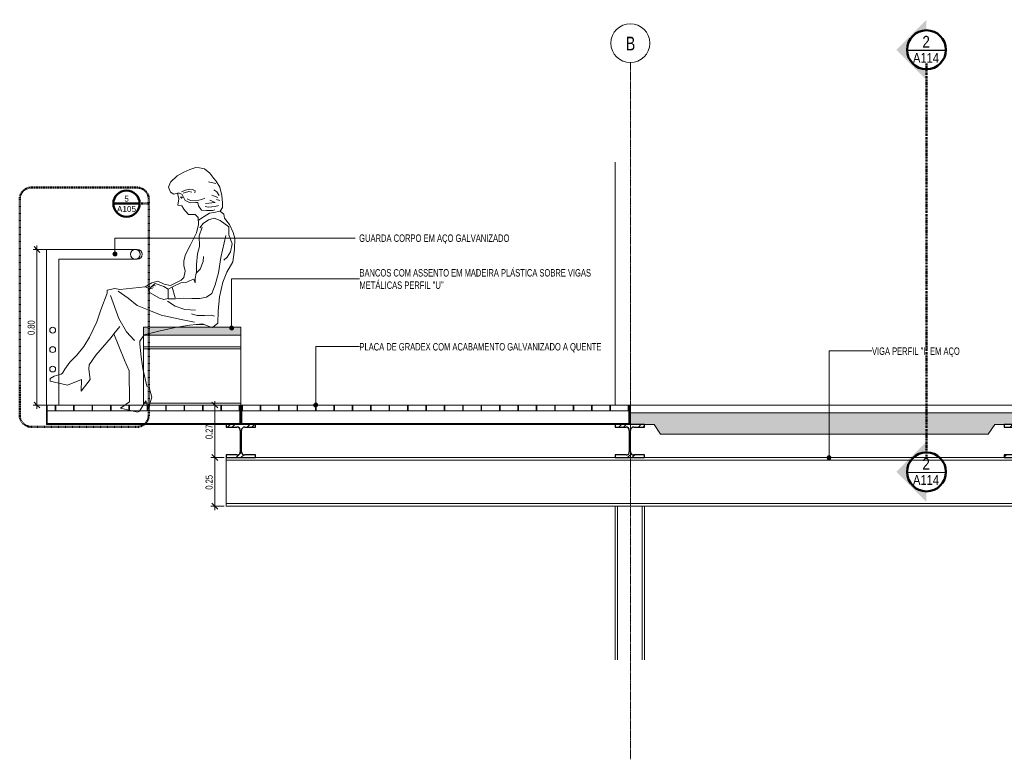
# Model space of a CAD drawing. Header units: millimetres. Extents: x -861093 to -851192, y 150528 to 154331.
# Tile 1 of 2: x -861093 to -856031, y 150528 to 154331. Entities that reach past the tile are written whole.
import ezdxf

# ---------------------------------------------------------------- set-up
doc = ezdxf.new("R2010")
doc.units = ezdxf.units.MM
for name, pattern in [('LINHA DE CORTE', [16.5, 9, -3, 1.5, -3]), ('TRAÇO 2_5mm', [6, 3, -3]), ('TRAÇO PONTO 5mm', [7, 5, -1, 0, -1])]:
    doc.linetypes.add(name, pattern=pattern)
for name, color, linetype, lineweight in [('A-ANNO-DIMS', 211, 'Continuous', 5), ('A-ANNO-DIMS-20', 211, 'Continuous', 5), ('A-ANNO-IDEN', 131, 'Continuous', 5), ('A-ANNO-SYMB', 150, 'Continuous', 5), ('A-DETL-GENF', 92, 'Continuous', 5), ('A-GENM', 13, 'Continuous', 9), ('A-WALL', 113, 'Continuous', 9), ('Balaústres', 7, 'Continuous', 5), ('Corrimão', 10, 'Continuous', 13), ('G-ANNO-SYMB', 111, 'Continuous', 5), ('G-ANNO-TEXT', 231, 'Continuous', 5), ('Guarda-corpos', 7, 'Continuous', 5), ('I-FURN', 30, 'Continuous', 9), ('S-BEAM', 12, 'Continuous', 9), ('S-COLS', 52, 'Continuous', 9), ('S-GRID', 1, 'Continuous', 5), ('S-GRID-IDEN', 1, 'Continuous', 9)]:
    doc.layers.add(name, color=color, linetype=linetype, lineweight=lineweight)
doc.styles.add('Arial', font='arial.ttf', dxfattribs={"height": 30})
doc.styles.add('Arial_1', font='arial.ttf', dxfattribs={"width": 4.1, "height": 60})
doc.styles.add('Swis721 Cn BT', font='swissc.ttf', dxfattribs={"height": 60})
doc.styles.add('Swis721 Cn BT_1', font='swissc.ttf', dxfattribs={"height": 50})
doc.styles.add('Swis721 LtCn BT', font='swisscl.ttf', dxfattribs={"height": 36})
doc.styles.add('Swis721 LtCn BT_1', font='swisscl.ttf', dxfattribs={"height": 38})
doc.styles.add('Swis721 LtCn BT_2', font='swisscl.ttf', dxfattribs={"width": 0.9, "height": 38})
doc.styles.add('Swis721 LtCn BT_3', font='swisscl.ttf', dxfattribs={"height": 70})
doc.dimstyles.new('Linear_wCenter_-_3mm_Arial_1', dxfattribs={"dimscale": 304.8, "dimtxt": 36.670747, "dimasz": 0.098425, "dimexe": 0.065617, "dimexo": 0.0625, "dimgap": 0, "dimtad": 1, "dimlfac": 0.001, "dimrnd": 0.01, "dimzin": 0, "dimdsep": 46, "dimtxsty": 'Swis721 LtCn BT', "dimblk1": 'OBLIQUE', "dimblk2": 'OBLIQUE', "dimsah": 1, "dimcen": 0.09, "dimdle": 0.065617, "dimazin": 0, "dimtfac": 1, "dimtdec": 4, "dimtix": 1, "dimtmove": 0, "dimatfit": 3, "dimfxl": 0.15748, "dimfxlon": 1, "dimtvp": 1, "dimtolj": 1, "dimtzin": 0, "dimarcsym": 2})
pattern_1 = [(45, (-854619.73, 150500), (-50.2894, 50.2894), []), (45, (-854619.73, 150576.2), (-50.2894, 50.2894), [])]

# ---------------------------------------------------------------- blocks, each defined once
blk = doc.blocks.new('_EST_ PLACA PISO ESTRUTURAL MEIO - _EST_ PLACA PISO ESTRUTURAL MEIO-V9-CORTE ESQUEMÁTICO - AMPLIAÇÃO')
at = {"layer": 'A-GENM', "lineweight": 5}
h = blk.add_hatch(dxfattribs=at)
h.set_pattern_fill('FP3_16', color=256, style=0, pattern_type=2)
h.set_pattern_definition([(50, (-854619.729, 150500), (18.218954, -1.593795), [1.905, -20.955]), (355, (-854619.729, 150500), (-3.524225, 19.10586), [1.524, -16.764]), (100.451, (-854618.211, 150499.867), (14.694196, 17.51196), [1.619, -17.809]), (46.184, (-854619.73, 150505.08), (27.10768, -4.20454), [2.858, -31.433]), (96.636, (-854617.47, 150504.73), (23.74069, 24.74328), [2.429, -26.714]), (351.184, (-854619.73, 150505.08), (23.7406, 24.7428), [2.286, -25.146]), (21, (-854617.189, 150503.81), (15.16197, -10.22669), [1.905, -20.955]), (326, (-854617.189, 150503.81), (6.18035, 18.41894), [1.524, -16.764]), (71.451, (-854615.925, 150502.958), (21.3418, 8.19242), [1.619, -17.809]), (37.5, (-854619.729, 150500), (0.308637, 8.455105), [0.671, -15.89, 0.671, -16.347, -16.828]), (37.5, (-854619.729, 150500), (0.308637, 8.455105), [-33.579, 0.671, -16.157]), (7.5, (-854619.729, 150500), (6.681573, 10.017824), [0.671, -9.032, 0.671, -15.509, -6.414]), (7.5, (-854619.729, 150500), (6.681573, 10.017824), [-25.883, 0.671, -5.743]), (327.5, (-854625.393, 150500), (13.558658, -0.572761), [0.671, -5.679, 0.671, -19.141, -26.289]), (327.5, (-854625.393, 150500), (13.558658, -0.572761), [-26.162, 0.671, -25.618]), (317.5, (-854627.933, 150500), (14.812526, 2.542873), [0.671, -7.584, 0.671, -12.487, -18.669]), (317.5, (-854627.933, 150500), (14.812526, 2.542873), [-21.412, 0.671, -17.998])])
h.paths.add_polyline_path([(-857798.1, 152200), (-856113.1, 152200), (-856079.8, 152250), (-855958.1, 152250), (-855958.1, 152310), (-857953.1, 152310), (-857953.1, 152250), (-857831.5, 152250)], flags=0)
at = {"layer": 'A-GENM', "lineweight": 13}
for p, q in [((-855958.1, 152350), (-857953.1, 152350)), ((-857953.1, 152350), (-857953.1, 152310)), ((-855958.1, 152310), (-855958.1, 152350)), ((-857953.1, 152310), (-855958.1, 152310)), ((-857953.1, 152310), (-857953.1, 152250)), ((-855958.1, 152310), (-857953.1, 152310)), ((-855958.1, 152250), (-855958.1, 152310)), ((-857953.1, 152250), (-857831.5, 152250)), ((-857831.5, 152250), (-857798.1, 152200)), ((-856113.1, 152200), (-856079.8, 152250)), ((-856079.8, 152250), (-855958.1, 152250)), ((-857798.1, 152200), (-856113.1, 152200))]:
    blk.add_line(p, q, dxfattribs=at)
blk = doc.blocks.new('_EME_ GRADEX PISO 3X1  - _EME_ GRADEX PISO 3X1 -3587918-CORTE ESQUEMÁTICO - AMPLIAÇÃO')
at = {"layer": 'A-GENM', "lineweight": 13}
for p, q in [((-860950.6, 152350), (-860955.6, 152350)), ((-860955.6, 152350), (-860955.6, 152250)), ((-860950.6, 152255), (-860950.6, 152350)), ((-860906.8, 152350), (-860909.8, 152350)), ((-860909.8, 152350), (-860909.8, 152320)), ((-860909.8, 152320), (-860906.8, 152320)), ((-860906.8, 152320), (-860906.8, 152350)), ((-860812.2, 152350), (-860815.2, 152350)), ((-860815.2, 152350), (-860815.2, 152320)), ((-860815.2, 152320), (-860812.2, 152320)), ((-860812.2, 152320), (-860812.2, 152350)), ((-860717.6, 152350), (-860720.6, 152350)), ((-860720.6, 152350), (-860720.6, 152320)), ((-860720.6, 152320), (-860717.6, 152320)), ((-860717.6, 152320), (-860717.6, 152350)), ((-860623, 152350), (-860626, 152350)), ((-860626, 152350), (-860626, 152320)), ((-860626, 152320), (-860623, 152320)), ((-860623, 152320), (-860623, 152350)), ((-860528.3, 152350), (-860531.3, 152350)), ((-860531.3, 152350), (-860531.3, 152320)), ((-860531.3, 152320), (-860528.3, 152320)), ((-860528.3, 152320), (-860528.3, 152350)), ((-860436.7, 152350), (-860436.7, 152320)), ((-860436.7, 152320), (-860433.7, 152320)), ((-860433.7, 152320), (-860433.7, 152350)), ((-860342.1, 152350), (-860342.1, 152320)), ((-860342.1, 152320), (-860339.1, 152320)), ((-860339.1, 152320), (-860339.1, 152350)), ((-860247.5, 152350), (-860247.5, 152320)), ((-860247.5, 152320), (-860244.5, 152320)), ((-860244.5, 152320), (-860244.5, 152350)), ((-860152.9, 152350), (-860152.9, 152320)), ((-860152.9, 152320), (-860149.9, 152320)), ((-860149.9, 152320), (-860149.9, 152350)), ((-860058.3, 152350), (-860058.3, 152320)), ((-860058.3, 152320), (-860055.3, 152320)), ((-860055.3, 152320), (-860055.3, 152350)), ((-859963.6, 152350), (-859963.6, 152320)), ((-859963.6, 152320), (-859960.6, 152320)), ((-859960.6, 152320), (-859960.6, 152350)), ((-859960.6, 152350), (-859960.6, 152255)), ((-859950.6, 152350), (-859955.6, 152350)), ((-859955.6, 152350), (-859955.6, 152250)), ((-859955.6, 152250), (-859955.6, 152350)), ((-859947.6, 152350), (-859950.6, 152350)), ((-859950.6, 152350), (-859950.6, 152320)), ((-859950.6, 152255), (-859950.6, 152350)), ((-859950.6, 152320), (-859947.6, 152320)), ((-859947.6, 152320), (-859947.6, 152350)), ((-859853, 152350), (-859856, 152350)), ((-859856, 152350), (-859856, 152320)), ((-859856, 152320), (-859853, 152320)), ((-859853, 152320), (-859853, 152350)), ((-859758.4, 152350), (-859761.4, 152350)), ((-859761.4, 152350), (-859761.4, 152320)), ((-859761.4, 152320), (-859758.4, 152320)), ((-859758.4, 152320), (-859758.4, 152350)), ((-859663.8, 152350), (-859666.8, 152350)), ((-859666.8, 152350), (-859666.8, 152320)), ((-859666.8, 152320), (-859663.8, 152320)), ((-859663.8, 152320), (-859663.8, 152350)), ((-859569.2, 152350), (-859572.2, 152350)), ((-859572.2, 152350), (-859572.2, 152320)), ((-859572.2, 152320), (-859569.2, 152320)), ((-859569.2, 152320), (-859569.2, 152350)), ((-859474.5, 152350), (-859477.5, 152350)), ((-859477.5, 152350), (-859477.5, 152320)), ((-859477.5, 152320), (-859474.5, 152320)), ((-859474.5, 152320), (-859474.5, 152350)), ((-859379.9, 152350), (-859382.9, 152350)), ((-859382.9, 152350), (-859382.9, 152320)), ((-859382.9, 152320), (-859379.9, 152320)), ((-859379.9, 152320), (-859379.9, 152350)), ((-859285.3, 152350), (-859288.3, 152350)), ((-859288.3, 152350), (-859288.3, 152320)), ((-859288.3, 152320), (-859285.3, 152320)), ((-859285.3, 152320), (-859285.3, 152350)), ((-859190.7, 152350), (-859193.7, 152350)), ((-859193.7, 152350), (-859193.7, 152320)), ((-859193.7, 152320), (-859190.7, 152320)), ((-859190.7, 152320), (-859190.7, 152350)), ((-859096.1, 152350), (-859099.1, 152350)), ((-859099.1, 152350), (-859099.1, 152320)), ((-859099.1, 152320), (-859096.1, 152320)), ((-859096.1, 152320), (-859096.1, 152350)), ((-859001.4, 152350), (-859004.4, 152350)), ((-859004.4, 152350), (-859004.4, 152320)), ((-859004.4, 152320), (-859001.4, 152320)), ((-859001.4, 152320), (-859001.4, 152350)), ((-858906.8, 152350), (-858909.8, 152350)), ((-858909.8, 152350), (-858909.8, 152320)), ((-858909.8, 152320), (-858906.8, 152320)), ((-858906.8, 152320), (-858906.8, 152350)), ((-858812.2, 152350), (-858815.2, 152350)), ((-858815.2, 152350), (-858815.2, 152320)), ((-858815.2, 152320), (-858812.2, 152320)), ((-858812.2, 152320), (-858812.2, 152350)), ((-858717.6, 152350), (-858720.6, 152350)), ((-858720.6, 152350), (-858720.6, 152320)), ((-858720.6, 152320), (-858717.6, 152320)), ((-858717.6, 152320), (-858717.6, 152350)), ((-858623, 152350), (-858626, 152350)), ((-858626, 152350), (-858626, 152320)), ((-858626, 152320), (-858623, 152320)), ((-858623, 152320), (-858623, 152350)), ((-858528.3, 152350), (-858531.3, 152350)), ((-858531.3, 152350), (-858531.3, 152320)), ((-858531.3, 152320), (-858528.3, 152320)), ((-858528.3, 152320), (-858528.3, 152350)), ((-858433.7, 152350), (-858436.7, 152350)), ((-858436.7, 152350), (-858436.7, 152320)), ((-858436.7, 152320), (-858433.7, 152320)), ((-858433.7, 152320), (-858433.7, 152350)), ((-858339.1, 152350), (-858342.1, 152350)), ((-858342.1, 152350), (-858342.1, 152320)), ((-858342.1, 152320), (-858339.1, 152320)), ((-858339.1, 152320), (-858339.1, 152350)), ((-858244.5, 152350), (-858247.5, 152350)), ((-858247.5, 152350), (-858247.5, 152320)), ((-858247.5, 152320), (-858244.5, 152320)), ((-858244.5, 152320), (-858244.5, 152350)), ((-858149.9, 152350), (-858152.9, 152350)), ((-858152.9, 152350), (-858152.9, 152320)), ((-858152.9, 152320), (-858149.9, 152320)), ((-858149.9, 152320), (-858149.9, 152350)), ((-858055.3, 152350), (-858058.3, 152350)), ((-858058.3, 152350), (-858058.3, 152320)), ((-858058.3, 152320), (-858055.3, 152320)), ((-858055.3, 152320), (-858055.3, 152350)), ((-857960.6, 152350), (-857963.6, 152350)), ((-857963.6, 152350), (-857963.6, 152320)), ((-857963.6, 152320), (-857960.6, 152320)), ((-857960.6, 152320), (-857960.6, 152350)), ((-857955.6, 152350), (-857960.6, 152350)), ((-857960.6, 152350), (-857960.6, 152255)), ((-857955.6, 152250), (-857955.6, 152350)), ((-860955.6, 152250), (-860920.6, 152250)), ((-860920.6, 152255), (-860950.6, 152255)), ((-860920.6, 152250), (-860920.6, 152255)), ((-859960.6, 152255), (-859990.6, 152255)), ((-859990.6, 152255), (-859990.6, 152250)), ((-859990.6, 152250), (-859955.6, 152250)), ((-859955.6, 152250), (-859920.6, 152250)), ((-859920.6, 152255), (-859950.6, 152255)), ((-859920.6, 152250), (-859920.6, 152255)), ((-857960.6, 152255), (-857990.6, 152255)), ((-857990.6, 152255), (-857990.6, 152250)), ((-857990.6, 152250), (-857955.6, 152250))]:
    blk.add_line(p, q, dxfattribs=at)
at = {"layer": 'A-GENM'}
for p, q in [((-860950.6, 152350), (-860909.8, 152350)), ((-860909.8, 152320), (-860950.6, 152320)), ((-860906.8, 152350), (-860815.2, 152350)), ((-860815.2, 152320), (-860906.8, 152320)), ((-860812.2, 152350), (-860720.6, 152350)), ((-860720.6, 152320), (-860812.2, 152320)), ((-860717.6, 152350), (-860626, 152350)), ((-860626, 152320), (-860717.6, 152320)), ((-860623, 152350), (-860531.3, 152350)), ((-860531.3, 152320), (-860623, 152320)), ((-860528.3, 152350), (-860455.6, 152350)), ((-860436.7, 152320), (-860528.3, 152320)), ((-860342.1, 152320), (-860433.7, 152320)), ((-860247.5, 152320), (-860339.1, 152320)), ((-860152.9, 152320), (-860244.5, 152320)), ((-860058.3, 152320), (-860149.9, 152320)), ((-859963.6, 152320), (-860055.3, 152320)), ((-859947.6, 152350), (-859856, 152350)), ((-859856, 152320), (-859947.6, 152320)), ((-859853, 152350), (-859761.4, 152350)), ((-859761.4, 152320), (-859853, 152320)), ((-859758.4, 152350), (-859666.8, 152350)), ((-859666.8, 152320), (-859758.4, 152320)), ((-859663.8, 152350), (-859572.2, 152350)), ((-859572.2, 152320), (-859663.8, 152320)), ((-859569.2, 152350), (-859477.5, 152350)), ((-859477.5, 152320), (-859569.2, 152320)), ((-859474.5, 152350), (-859382.9, 152350)), ((-859382.9, 152320), (-859474.5, 152320)), ((-859379.9, 152350), (-859288.3, 152350)), ((-859288.3, 152320), (-859379.9, 152320)), ((-859285.3, 152350), (-859193.7, 152350)), ((-859193.7, 152320), (-859285.3, 152320)), ((-859190.7, 152350), (-859099.1, 152350)), ((-859099.1, 152320), (-859190.7, 152320)), ((-859096.1, 152350), (-859004.4, 152350)), ((-859004.4, 152320), (-859096.1, 152320)), ((-859001.4, 152350), (-858909.8, 152350)), ((-858909.8, 152320), (-859001.4, 152320)), ((-858906.8, 152350), (-858815.2, 152350)), ((-858815.2, 152320), (-858906.8, 152320)), ((-858812.2, 152350), (-858720.6, 152350)), ((-858720.6, 152320), (-858812.2, 152320)), ((-858717.6, 152350), (-858626, 152350)), ((-858626, 152320), (-858717.6, 152320)), ((-858623, 152350), (-858531.3, 152350)), ((-858531.3, 152320), (-858623, 152320)), ((-858528.3, 152350), (-858436.7, 152350)), ((-858436.7, 152320), (-858528.3, 152320)), ((-858433.7, 152350), (-858342.1, 152350)), ((-858342.1, 152320), (-858433.7, 152320)), ((-858339.1, 152350), (-858247.5, 152350)), ((-858247.5, 152320), (-858339.1, 152320)), ((-858244.5, 152350), (-858152.9, 152350)), ((-858152.9, 152320), (-858244.5, 152320)), ((-858149.9, 152350), (-858058.3, 152350)), ((-858058.3, 152320), (-858149.9, 152320)), ((-858055.3, 152350), (-857963.6, 152350)), ((-857963.6, 152320), (-858055.3, 152320)), ((-860920.6, 152255), (-859990.6, 152255)), ((-860030.6, 152250), (-860920.6, 152250)), ((-859920.6, 152255), (-857990.6, 152255)), ((-858030.6, 152250), (-859880.6, 152250))]:
    blk.add_line(p, q, dxfattribs=at)
blk = doc.blocks.new('M_W-Wide Flange - VIGA I 15X17-3833530-CORTE ESQUEMÁTICO - AMPLIAÇÃO')
at = {"layer": 'S-BEAM', "lineweight": 5}
h = blk.add_hatch(dxfattribs=at)
h.set_pattern_fill('FP3_18', color=256, style=0, pattern_type=2)
h.set_pattern_definition(pattern_1)
h.paths.add_polyline_path([(-857880.6, 152080), (-857880.6, 152093.2), (-857935.9, 152093.2), (-857942.4, 152094.5), (-857947.9, 152098.2), (-857951.6, 152103.7), (-857952.9, 152110.2), (-857952.9, 152219.8), (-857951.6, 152226.3), (-857947.9, 152231.8), (-857942.4, 152235.5), (-857935.9, 152236.8), (-857880.6, 152236.8), (-857880.6, 152250), (-858030.6, 152250), (-858030.6, 152236.8), (-857975.4, 152236.8), (-857968.9, 152235.5), (-857963.4, 152231.8), (-857959.7, 152226.3), (-857958.4, 152219.8), (-857958.4, 152110.2), (-857959.7, 152103.7), (-857963.4, 152098.2), (-857968.9, 152094.5), (-857975.4, 152093.2), (-858030.6, 152093.2), (-858030.6, 152080)], flags=0)
at = {"layer": 'S-BEAM', "lineweight": 30}
for p, q in [((-857880.6, 152250), (-858030.6, 152250)), ((-858030.6, 152250), (-858030.6, 152236.8)), ((-858030.6, 152236.8), (-857975.4, 152236.8)), ((-857958.4, 152219.8), (-857958.4, 152110.2)), ((-857952.9, 152110.2), (-857952.9, 152219.8)), ((-857935.9, 152236.8), (-857880.6, 152236.8)), ((-857880.6, 152236.8), (-857880.6, 152250)), ((-857975.4, 152093.2), (-858030.6, 152093.2)), ((-858030.6, 152093.2), (-858030.6, 152080)), ((-858030.6, 152080), (-857880.6, 152080)), ((-857880.6, 152093.2), (-857935.9, 152093.2)), ((-857880.6, 152080), (-857880.6, 152093.2))]:
    blk.add_line(p, q, dxfattribs=at)
for centre, start, end in [((-857975.4, 152219.8), 0, 90), ((-857935.9, 152219.8), 90, 180), ((-857975.4, 152110.2), 270, 0), ((-857935.9, 152110.2), 180, 270)]:
    blk.add_arc(centre, 17, start, end, dxfattribs=at)
blk = doc.blocks.new('M_W-Wide Flange - VIGA I 15X17-V10-CORTE ESQUEMÁTICO - AMPLIAÇÃO')
at = {"layer": 'S-BEAM', "lineweight": 5}
h = blk.add_hatch(dxfattribs=at)
h.set_pattern_fill('FP3_18', color=256, style=0, pattern_type=2)
h.set_pattern_definition(pattern_1)
h.paths.add_polyline_path([(-855899.3, 152080), (-855880.6, 152080), (-855880.6, 152093.2), (-855935.9, 152093.2), (-855942.4, 152094.5), (-855947.9, 152098.2), (-855951.6, 152103.7), (-855952.9, 152110.2), (-855952.9, 152219.8), (-855951.6, 152226.3), (-855947.9, 152231.8), (-855942.4, 152235.5), (-855935.9, 152236.8), (-855880.6, 152236.8), (-855880.6, 152250), (-856030.6, 152250), (-856030.6, 152236.8), (-855975.4, 152236.8), (-855968.9, 152235.5), (-855963.4, 152231.8), (-855959.7, 152226.3), (-855958.4, 152219.8), (-855958.4, 152110.2), (-855959.7, 152103.7), (-855963.4, 152098.2), (-855968.9, 152094.5), (-855975.4, 152093.2), (-856030.6, 152093.2), (-856030.6, 152080)], flags=0)
at = {"layer": 'S-BEAM', "lineweight": 30}
for p, q in [((-855880.6, 152250), (-856030.6, 152250)), ((-856030.6, 152250), (-856030.6, 152236.8)), ((-856030.6, 152236.8), (-855975.4, 152236.8)), ((-855958.4, 152219.8), (-855958.4, 152110.2)), ((-855952.9, 152110.2), (-855952.9, 152219.8)), ((-855935.9, 152236.8), (-855880.6, 152236.8)), ((-855880.6, 152236.8), (-855880.6, 152250)), ((-855975.4, 152093.2), (-856030.6, 152093.2)), ((-856030.6, 152093.2), (-856030.6, 152080)), ((-856030.6, 152080), (-855880.6, 152080)), ((-855880.6, 152093.2), (-855935.9, 152093.2)), ((-855880.6, 152080), (-855880.6, 152093.2))]:
    blk.add_line(p, q, dxfattribs=at)
for centre, start, end in [((-855975.4, 152219.8), 0, 90), ((-855935.9, 152219.8), 90, 180), ((-855975.4, 152110.2), 270, 0), ((-855935.9, 152110.2), 180, 270)]:
    blk.add_arc(centre, 17, start, end, dxfattribs=at)
blk = doc.blocks.new('M_W-Wide Flange - VIGA I 15X17-V11-CORTE ESQUEMÁTICO - AMPLIAÇÃO')
at = {"layer": 'S-BEAM', "lineweight": 5}
h = blk.add_hatch(dxfattribs=at)
h.set_pattern_fill('FP3_18', color=256, style=0, pattern_type=2)
h.set_pattern_definition(pattern_1)
h.paths.add_polyline_path([(-859990.6, 152080), (-859880.6, 152080), (-859880.6, 152093.2), (-859935.9, 152093.2), (-859942.4, 152094.5), (-859947.9, 152098.2), (-859951.6, 152103.7), (-859952.9, 152110.2), (-859952.9, 152219.8), (-859951.6, 152226.3), (-859947.9, 152231.8), (-859942.4, 152235.5), (-859935.9, 152236.8), (-859880.6, 152236.8), (-859880.6, 152250), (-860030.6, 152250), (-860030.6, 152236.8), (-859975.4, 152236.8), (-859968.9, 152235.5), (-859963.4, 152231.8), (-859959.7, 152226.3), (-859958.4, 152219.8), (-859958.4, 152110.2), (-859959.7, 152103.7), (-859963.4, 152098.2), (-859968.9, 152094.5), (-859975.4, 152093.2), (-860030.6, 152093.2), (-860030.6, 152080)], flags=0)
at = {"layer": 'S-BEAM', "lineweight": 30}
for p, q in [((-859880.6, 152250), (-860030.6, 152250)), ((-860030.6, 152250), (-860030.6, 152236.8)), ((-860030.6, 152236.8), (-859975.4, 152236.8)), ((-859958.4, 152219.8), (-859958.4, 152110.2)), ((-859952.9, 152110.2), (-859952.9, 152219.8)), ((-859935.9, 152236.8), (-859880.6, 152236.8)), ((-859880.6, 152236.8), (-859880.6, 152250)), ((-859975.4, 152093.2), (-860030.6, 152093.2)), ((-860030.6, 152093.2), (-860030.6, 152080)), ((-860030.6, 152080), (-859880.6, 152080)), ((-859880.6, 152093.2), (-859935.9, 152093.2)), ((-859880.6, 152080), (-859880.6, 152093.2))]:
    blk.add_line(p, q, dxfattribs=at)
for centre, start, end in [((-859975.4, 152219.8), 0, 90), ((-859935.9, 152219.8), 90, 180), ((-859975.4, 152110.2), 270, 0), ((-859935.9, 152110.2), 180, 270)]:
    blk.add_arc(centre, 17, start, end, dxfattribs=at)
blk = doc.blocks.new('_URB_ BANCO PRAÇA - _URB_ BANCO PRAÇA-4220704-CORTE ESQUEMÁTICO - AMPLIAÇÃO')
at = {"layer": 'I-FURN'}
blk.add_hatch(color=256, dxfattribs=at).paths.add_polyline_path([(-860455.6, 152710), (-859955.6, 152710), (-859955.6, 152750), (-860455.6, 152750)], flags=0)
for p, q in [((-860455.6, 152710), (-860455.6, 152750)), ((-860455.6, 152750), (-859955.6, 152750)), ((-859955.6, 152750), (-859955.6, 152710)), ((-860455.6, 152650), (-860455.6, 152710)), ((-860455.6, 152710), (-859955.6, 152710)), ((-860455.6, 152710), (-859955.6, 152710)), ((-859955.6, 152710), (-859955.6, 152650)), ((-860455.6, 152649.5), (-860455.6, 152650)), ((-860455.6, 152650), (-859955.6, 152650)), ((-860455.6, 152639.5), (-860455.6, 152649.5)), ((-860455.6, 152649.5), (-859955.6, 152649.5)), ((-860455.6, 152360), (-860455.6, 152639.5)), ((-859955.6, 152639.5), (-860455.6, 152639.5)), ((-859955.6, 152650), (-859955.6, 152649.5)), ((-859955.6, 152649.5), (-859955.6, 152639.5)), ((-859955.6, 152639.5), (-859955.6, 152360)), ((-860455.6, 152350), (-860455.6, 152360)), ((-859955.6, 152360), (-860455.6, 152360)), ((-859955.6, 152350), (-860455.6, 152350)), ((-859955.6, 152360), (-859955.6, 152350))]:
    blk.add_line(p, q, dxfattribs=at)
blk = doc.blocks.new('Guarda-corpo - 25mm-4281023-CORTE ESQUEMÁTICO - AMPLIAÇÃO')
at = {"layer": 'Balaústres'}
for p, q in [((-860955.6, 153150), (-860488.1, 153150)), ((-860955.6, 152350), (-860955.6, 153150)), ((-860488.1, 153100), (-860890.6, 153100)), ((-860890.6, 153100), (-860890.6, 152350))]:
    blk.add_line(p, q, dxfattribs=at)
blk.add_arc((-860488.1, 153125), 25, 270, 90, dxfattribs=at)
blk = doc.blocks.new('Guarda-corpo - Guarda-corpo-4291827-CORTE ESQUEMÁTICO - AMPLIAÇÃO')
at = {"layer": 'Corrimão'}
for centre, radius, start, end in [((-860498.1, 153125), 25, 0, 180), ((-860498.1, 153125), 25, 180, 0), ((-860923.1, 152735), 15, 0, 180), ((-860923.1, 152735), 15, 180, 0), ((-860923.1, 152635), 15, 0, 180), ((-860923.1, 152635), 15, 180, 0), ((-860923.1, 152535), 15, 0, 180), ((-860923.1, 152535), 15, 180, 0)]:
    blk.add_arc(centre, radius, start, end, dxfattribs=at)
blk.add_blockref('Guarda-corpo - 25mm-4281023-CORTE ESQUEMÁTICO - AMPLIAÇÃO', (0, 0))
blk = doc.blocks.new('_DET_ MULHER SENTADA - _DET_ MULHER SENTADA-4287329-CORTE ESQUEMÁTICO - AMPLIAÇÃO')
at = {"layer": 'A-DETL-GENF'}
for p, q in [((-860248.2, 153547.7), (-860282.3, 153528.3)), ((-860218.1, 153561.5), (-860248.2, 153547.7)), ((-860187.2, 153571.3), (-860218.1, 153561.5)), ((-860168, 153569.5), (-860187.2, 153571.3)), ((-860142.5, 153564.6), (-860168, 153569.5)), ((-860115.3, 153542.6), (-860142.5, 153564.6)), ((-860095.1, 153514.9), (-860115.3, 153542.6)), ((-860317.8, 153495.3), (-860327.1, 153469.8)), ((-860282.3, 153528.3), (-860317.8, 153495.3)), ((-860085, 153489.8), (-860122.2, 153497.9)), ((-860083.1, 153501.5), (-860095.1, 153514.9)), ((-860064.5, 153470.6), (-860083.1, 153501.5)), ((-860327.1, 153469.8), (-860316.5, 153444.4)), ((-860316.5, 153444.4), (-860299.9, 153434.9)), ((-860299.9, 153434.9), (-860280.9, 153438.6)), ((-860280.9, 153438.6), (-860273.8, 153409.6)), ((-860279.8, 153439.2), (-860270.3, 153439.3)), ((-860270.3, 153439.3), (-860256.7, 153432.2)), ((-860260.5, 153445.9), (-860240.7, 153455.2)), ((-860256.7, 153432.2), (-860241.3, 153402.1)), ((-860252.4, 153438.8), (-860222.9, 153448.2)), ((-860240.7, 153455.2), (-860219.4, 153460)), ((-860222.9, 153448.2), (-860207.8, 153444.7)), ((-860219.4, 153460), (-860204.3, 153457.7)), ((-860204.3, 153457.7), (-860191.3, 153451.7)), ((-860191.3, 153451.7), (-860192.5, 153441.2)), ((-860073.6, 153417.1), (-860104.3, 153428.4)), ((-860078.4, 153446.2), (-860094.6, 153455.9)), ((-860067.1, 153426.8), (-860078.4, 153446.2)), ((-860053.7, 153427.7), (-860064.5, 153470.6)), ((-860050.2, 153389.6), (-860053.7, 153427.7)), ((-860273.8, 153409.6), (-860279.7, 153376.9)), ((-860279.7, 153376.9), (-860259, 153373.9)), ((-860267.5, 153418.8), (-860255.9, 153418.8)), ((-860260.5, 153413), (-860262.9, 153415.3)), ((-860255.9, 153418.8), (-860260.5, 153413)), ((-860241.3, 153402.1), (-860214.1, 153390.4)), ((-860232.4, 153410.8), (-860213.6, 153401.3)), ((-860214.1, 153390.4), (-860186.3, 153390.7)), ((-860213.6, 153401.3), (-860186.5, 153400.1)), ((-860186.5, 153400.1), (-860156.1, 153406.1)), ((-860186.3, 153390.7), (-860176.8, 153391.6)), ((-860176.8, 153391.6), (-860173.4, 153374.1)), ((-860156.1, 153406.1), (-860140.9, 153413.2)), ((-860136.5, 153386.3), (-860088.1, 153391.2)), ((-860088.1, 153391.2), (-860115.6, 153404.1)), ((-860063.8, 153401), (-860080, 153407.4)), ((-860050, 153364.9), (-860050.2, 153389.6)), ((-860259, 153373.9), (-860251.2, 153359.9)), ((-860251.2, 153359.9), (-860251.2, 153358.3)), ((-860251.2, 153358.3), (-860223.9, 153329.1)), ((-860223.9, 153329.1), (-860191.3, 153329.4)), ((-860191.3, 153329.4), (-860175.2, 153314.4)), ((-860173.4, 153374.1), (-860157.3, 153352.8)), ((-860157.3, 153352.8), (-860131.8, 153349.8)), ((-860144.5, 153320), (-860117.1, 153336.2)), ((-860139.8, 153370.2), (-860122, 153366.9)), ((-860131.8, 153349.8), (-860101.6, 153350.1)), ((-860122, 153366.9), (-860088, 153370.2)), ((-860117.1, 153336.2), (-860094.5, 153339.5)), ((-860101.6, 153350.1), (-860088.9, 153353.4)), ((-860094.5, 153339.5), (-860062.5, 153346.5)), ((-860088, 153370.2), (-860070.3, 153376.7)), ((-860062.5, 153346.5), (-860050, 153364.9)), ((-860043.3, 153330.8), (-860062.5, 153346.5)), ((-860039.9, 153310.1), (-860043.3, 153330.8)), ((-860173.3, 153278.6), (-860184.1, 153234.8)), ((-860175.2, 153314.4), (-860173.3, 153278.6)), ((-860173.6, 153300.6), (-860144.5, 153320)), ((-860166.8, 153262), (-860148.7, 153283.6)), ((-860148.7, 153283.6), (-860121.8, 153303)), ((-860121.8, 153303), (-860092.5, 153311.2)), ((-860092.5, 153311.2), (-860061.3, 153299.5)), ((-860061.3, 153299.5), (-860018, 153266.5)), ((-860014.2, 153278.5), (-860039.9, 153310.1)), ((-859995.5, 153237.3), (-860014.2, 153278.5)), ((-860184.1, 153234.8), (-860213.7, 153173.2)), ((-860169.6, 153220.6), (-860154.1, 153265.3)), ((-860018, 153266.5), (-860017.6, 153225.1)), ((-860017.6, 153225.1), (-859999.7, 153179.2)), ((-859987.2, 153207.9), (-859995.5, 153237.3)), ((-860168.3, 153164.9), (-860169.6, 153220.6)), ((-860033.5, 153222.6), (-860058, 153109.4)), ((-859999.7, 153179.2), (-860008.1, 153138.5)), ((-859988.3, 153149), (-859987.2, 153207.9)), ((-860213.7, 153173.2), (-860240.3, 153123.6)), ((-860183.4, 153073.2), (-860179.1, 153127.4)), ((-860179.1, 153127.4), (-860168.3, 153164.9)), ((-860008.1, 153138.5), (-860026.1, 153109.7)), ((-859996.5, 153086.1), (-859988.3, 153149)), ((-860248, 153090.9), (-860248.6, 153067)), ((-860240.3, 153123.6), (-860248, 153090.9)), ((-860183.8, 153031.8), (-860183.4, 153073.2)), ((-860164.8, 153047.9), (-860149.3, 153088.6)), ((-860149.3, 153088.6), (-860147.1, 153114.1)), ((-860058, 153109.4), (-860070.8, 153029.7)), ((-860026.1, 153109.7), (-860043.5, 153095.2)), ((-860027.8, 153033.3), (-859996.5, 153086.1)), ((-860241.9, 153038.5), (-860248.8, 153005)), ((-860248.6, 153067), (-860241.9, 153038.5)), ((-860189.9, 153000.7), (-860186.1, 153027.8)), ((-860186.1, 153027.8), (-860164.8, 153047.9)), ((-860070.8, 153029.7), (-860086.9, 152968.3)), ((-860048.8, 152982.1), (-860027.8, 153033.3)), ((-860413.3, 152978), (-860447.3, 152958.6)), ((-860416.3, 152958.1), (-860396.5, 152974.2)), ((-860382.3, 152986.2), (-860413.3, 152978)), ((-860396.5, 152974.2), (-860351, 152958.7)), ((-860350.3, 152972.2), (-860382.3, 152986.2)), ((-860316.9, 152965.3), (-860350.3, 152972.2)), ((-860263, 152991.3), (-860316.9, 152965.3)), ((-860307.2, 152957.5), (-860263.7, 152978.6)), ((-860263.7, 152978.6), (-860233.4, 152981.2)), ((-860248.8, 153005), (-860263, 152991.3)), ((-860233.4, 152981.2), (-860216, 152990.1)), ((-860216, 152990.1), (-860197.8, 152997.5)), ((-860197.8, 152997.5), (-860191.2, 152979.2)), ((-860191.2, 152979.2), (-860189.9, 153000.7)), ((-860065.6, 152905.6), (-860048.8, 152982.1)), ((-860643.6, 152924.9), (-860675.4, 152840.3)), ((-860604, 152949.2), (-860643.7, 152940.8)), ((-860643.7, 152940.8), (-860643.6, 152924.9)), ((-860577.7, 152944.6), (-860604, 152949.2)), ((-860586.3, 152935), (-860535.1, 152899.7)), ((-860447.3, 152958.6), (-860577.7, 152944.6)), ((-860425.1, 152949.6), (-860447.3, 152958.6)), ((-860429.6, 152939.6), (-860416.3, 152958.1)), ((-860425.5, 152929.3), (-860429.6, 152939.6)), ((-860374.3, 152899.6), (-860425.5, 152929.3)), ((-860422.2, 152949.6), (-860409.3, 152948.2)), ((-860414.2, 152957.5), (-860404.2, 152956.8)), ((-860404.2, 152965.5), (-860394.1, 152963.4)), ((-860351, 152958.7), (-860329.9, 152946.4)), ((-860329.4, 152946.1), (-860307.2, 152957.5)), ((-860329.2, 152927.8), (-860329.4, 152946.1)), ((-860328.9, 152896), (-860329.2, 152927.8)), ((-860309.2, 152955.5), (-860293.2, 152900.8)), ((-860105.6, 152923.5), (-860131.7, 152905)), ((-860086.9, 152968.3), (-860105.6, 152923.5)), ((-860625.1, 152914), (-860582.7, 152794.2)), ((-860535.1, 152899.7), (-860487.8, 152861.9)), ((-860351.2, 152892.6), (-860374.3, 152899.6)), ((-860329.8, 152897.9), (-860351.2, 152892.6)), ((-860332.8, 152884.8), (-860293.6, 152858.9)), ((-860291.5, 152896.3), (-860328.9, 152896)), ((-860251, 152899.9), (-860291.5, 152896.3)), ((-860208, 152897.1), (-860251, 152899.9)), ((-860165.8, 152897.5), (-860208, 152897.1)), ((-860131.7, 152905), (-860165.8, 152897.5)), ((-860072.9, 152832.3), (-860065.6, 152905.6)), ((-860675.4, 152840.3), (-860696.3, 152777.2)), ((-860487.8, 152861.9), (-860427.9, 152837.8)), ((-860427.9, 152837.8), (-860365.6, 152812.9)), ((-860293.6, 152858.9), (-860243.3, 152841.1)), ((-860243.3, 152841.1), (-860188.3, 152837.6)), ((-860074.7, 152771), (-860072.9, 152832.3)), ((-860696.3, 152777.2), (-860733.8, 152698.9)), ((-860582.7, 152794.2), (-860543.8, 152726.1)), ((-860365.6, 152812.9), (-860261.9, 152790)), ((-860261.9, 152790), (-860193.4, 152776.3)), ((-860209.7, 152819.1), (-860180.9, 152809.8)), ((-860180.9, 152809.8), (-860142.7, 152810.2)), ((-860142.7, 152810.2), (-860108.5, 152812.1)), ((-860108.5, 152812.1), (-860091, 152807.5)), ((-860100.8, 152748.5), (-860074.7, 152771)), ((-860578.5, 152753.7), (-860609, 152716.7)), ((-860543.8, 152726.1), (-860503.7, 152683.5)), ((-860452.2, 152710.2), (-860377.5, 152730)), ((-860377.5, 152730), (-860292.6, 152749.1)), ((-860292.6, 152749.1), (-860217.9, 152760.9)), ((-860217.9, 152760.9), (-860153.5, 152767.1)), ((-860145.8, 152764.1), (-860185.7, 152764)), ((-860153.5, 152767.1), (-860123.9, 152755.4)), ((-860123.9, 152755.4), (-860100.8, 152748.5)), ((-860733.8, 152698.9), (-860762, 152650.9)), ((-860700.3, 152606.9), (-860621.6, 152697.5)), ((-860621.6, 152697.5), (-860609, 152716.7)), ((-860609, 152716.7), (-860582.9, 152652.5)), ((-860503.7, 152683.5), (-860501.3, 152683.5)), ((-860474.8, 152663.1), (-860474.2, 152678.2)), ((-860474.2, 152678.2), (-860452.2, 152710.2)), ((-860762, 152650.9), (-860798.2, 152606)), ((-860582.9, 152652.5), (-860554.4, 152580.4)), ((-860468.6, 152597.1), (-860474.8, 152663.1)), ((-860834.5, 152570.6), (-860860.4, 152533.8)), ((-860798.2, 152606), (-860834.5, 152570.6)), ((-860735.7, 152557.2), (-860700.3, 152606.9)), ((-860554.4, 152580.4), (-860529.3, 152525.7)), ((-860460.1, 152537.5), (-860468.6, 152597.1)), ((-860860.4, 152533.8), (-860872.9, 152514.6)), ((-860737.8, 152534.9), (-860735.7, 152557.2)), ((-860731, 152481.7), (-860737.8, 152534.9)), ((-860529.3, 152525.7), (-860527.8, 152366.6)), ((-860439.4, 152446.9), (-860460.1, 152537.5)), ((-860915, 152498.3), (-860936.3, 152486.9)), ((-860936.3, 152486.9), (-860935.4, 152472.6)), ((-860935.4, 152472.6), (-860846.1, 152451.9)), ((-860879.2, 152508.1), (-860915, 152498.3)), ((-860872.9, 152514.6), (-860879.2, 152508.1)), ((-860846.1, 152451.9), (-860774.7, 152480.5)), ((-860775.8, 152421.6), (-860731, 152481.7)), ((-860774.7, 152480.5), (-860775.8, 152422.4)), ((-860775.8, 152422.4), (-860775.8, 152421.6)), ((-860427.4, 152439.9), (-860439.4, 152446.9)), ((-860412.6, 152390.7), (-860427.4, 152439.9)), ((-860527.8, 152366.6), (-860573.6, 152333.5)), ((-860477.2, 152317.7), (-860443.5, 152372.1)), ((-860443.5, 152372.1), (-860432.7, 152328.4)), ((-860432.7, 152328.4), (-860412.6, 152390.7)), ((-860573.6, 152333.5), (-860487.5, 152313.6)), ((-860487.5, 152313.6), (-860477.2, 152317.7))]:
    blk.add_line(p, q, dxfattribs=at)
blk = doc.blocks.new('DIMBLOCK16-CORTE ESQUEMÁTICO - AMPLIAÇÃO')
at = {"layer": 'A-ANNO-DIMS-20', "lineweight": 15}
for p, q in [((-860089.4, 152350), (-860104.4, 152365)), ((-860089.4, 152350), (-860074.4, 152335)), ((-860089.4, 152080), (-860104.4, 152095)), ((-860089.4, 152080), (-860074.4, 152065))]:
    blk.add_line(p, q, dxfattribs=at)
at = {"layer": 'A-ANNO-DIMS-20'}
for p, q in [((-860089.4, 152370), (-860089.4, 152060)), ((-860041.4, 152350), (-860109.4, 152350)), ((-860089.4, 152350), (-860041.4, 152350)), ((-860041.4, 152080), (-860109.4, 152080)), ((-860089.4, 152080), (-860041.4, 152080))]:
    blk.add_line(p, q, dxfattribs=at)
at = {"layer": 'A-ANNO-DIMS-20', "color": 0, "insert": (-860137.1, 152175.1), "char_height": 36, "width": 95.693, "attachment_point": 1, "rotation": 90, "line_spacing_factor": 0.970126, "style": 'Swis721 LtCn BT'}
blk.add_mtext('0.27', dxfattribs=at)
blk = doc.blocks.new('_Oblique')
at = {"color": 0, "linetype": 'ByBlock', "lineweight": -2}
blk.add_line((-0.5, -0.5), (0.5, 0.5), dxfattribs=at)
blk = doc.blocks.new('Corte - AMPLIAÇÃO-409744-CORTE ESQUEMÁTICO - AMPLIAÇÃO')
at = {"layer": 'A-ANNO-SYMB', "lineweight": 50}
blk.add_line((-860611.1, 153385.7), (-860476.1, 153385.7), dxfattribs=at)
for start, end in [(0, 180), (180, 0)]:
    blk.add_arc((-860543.6, 153385.7), 67.5, start, end, dxfattribs=at)
blk = doc.blocks.new('Eixo - Eixo de Projeto 2-425705-CORTE ESQUEMÁTICO - AMPLIAÇÃO')
at = {"layer": 'S-GRID-IDEN'}
blk.add_circle((-857953.2, 154210.6), 100, dxfattribs=at)
blk = doc.blocks.new('DIMBLOCK17-CORTE ESQUEMÁTICO - AMPLIAÇÃO')
at = {"layer": 'A-ANNO-DIMS-20'}
for p, q in [((-860956, 153150), (-861024, 153150)), ((-861004, 153170), (-861004, 152330)), ((-861004, 153150), (-860956, 153150)), ((-860956, 152350), (-861024, 152350)), ((-861004, 152350), (-860956, 152350))]:
    blk.add_line(p, q, dxfattribs=at)
at = {"layer": 'A-ANNO-DIMS-20', "lineweight": 15}
for p, q in [((-861004, 153150), (-861019, 153165)), ((-861004, 153150), (-860989, 153135)), ((-861004, 152350), (-861019, 152365)), ((-861004, 152350), (-860989, 152335))]:
    blk.add_line(p, q, dxfattribs=at)
at = {"layer": 'A-ANNO-DIMS-20', "color": 0, "insert": (-861051.7, 152710.1), "char_height": 36, "width": 95.693, "attachment_point": 1, "rotation": 90, "line_spacing_factor": 0.970126, "style": 'Swis721 LtCn BT'}
blk.add_mtext('0.80', dxfattribs=at)
blk = doc.blocks.new('DIMBLOCK18-CORTE ESQUEMÁTICO - AMPLIAÇÃO')
at = {"layer": 'A-ANNO-DIMS-20'}
for p, q in [((-860041.4, 152080), (-860109.4, 152080)), ((-860089.4, 152100), (-860089.4, 151810)), ((-860089.4, 152080), (-860041.4, 152080)), ((-860041.4, 151830), (-860109.4, 151830)), ((-860089.4, 151830), (-860041.4, 151830))]:
    blk.add_line(p, q, dxfattribs=at)
at = {"layer": 'A-ANNO-DIMS-20', "lineweight": 15}
for p, q in [((-860089.4, 152080), (-860104.4, 152095)), ((-860089.4, 152080), (-860074.4, 152065)), ((-860089.4, 151830), (-860104.4, 151845)), ((-860089.4, 151830), (-860074.4, 151815))]:
    blk.add_line(p, q, dxfattribs=at)
at = {"layer": 'A-ANNO-DIMS-20', "color": 0, "insert": (-860137.1, 151915.1), "char_height": 36, "width": 95.693, "attachment_point": 1, "rotation": 90, "line_spacing_factor": 0.970126, "style": 'Swis721 LtCn BT'}
blk.add_mtext('0.25', dxfattribs=at)
blk = doc.blocks.new('Corte - CORTE GERAL 2-425707-CORTE ESQUEMÁTICO - AMPLIAÇÃO')
at = {"layer": 'G-ANNO-SYMB'}
h = blk.add_hatch(color=256, dxfattribs=at)
edge = h.paths.add_edge_path(flags=0)
edge.add_line((-856585.4, 152006.3), (-856430.7, 152161))
edge.add_line((-856430.7, 152161), (-856430.7, 152106.3))
edge.add_arc((-856430.7, 152006.3), 100, 90, 270)
edge.add_line((-856430.7, 151906.3), (-856430.7, 151851.6))
edge.add_line((-856430.7, 151851.6), (-856585.4, 152006.3))
at = {"layer": 'G-ANNO-SYMB', "lineweight": 50}
for start, end in [(90, 270), (90, 270), (270, 90), (270, 90)]:
    blk.add_arc((-856430.7, 152006.3), 100, start, end, dxfattribs=at)

msp = doc.modelspace()

# ---------------------------------------------------------------- hatches: boundary and pattern name
at = {"layer": 'A-ANNO-IDEN'}
h = msp.add_hatch(color=256, dxfattribs=at)
edge = h.paths.add_edge_path(flags=0)
edge.add_arc((-860003.264, 152745.626), 10, 0, 360)
h = msp.add_hatch(color=256, dxfattribs=at)
edge = h.paths.add_edge_path(flags=0)
edge.add_arc((-859570.563, 152350), 10, 0, 360)
h = msp.add_hatch(color=256, dxfattribs=at)
edge = h.paths.add_edge_path(flags=0)
edge.add_arc((-856931.77, 152080), 10, 0, 360)
at = {"layer": 'G-ANNO-TEXT'}
h = msp.add_hatch(color=7, dxfattribs=at)
edge = h.paths.add_edge_path(flags=0)
edge.add_arc((-860602.925, 153126.59), 10, 0, 360)

# ---------------------------------------------------------------- linework, layer by layer
at = {"layer": 'A-ANNO-IDEN'}
for p, q in [((-860003.264, 152999.015), (-859345.572, 152998.915)), ((-860003.264, 152745.626), (-860003.264, 152999.015)), ((-859570.563, 152650.386), (-859345.572, 152650.386)), ((-859570.563, 152350), (-859570.563, 152650.386)), ((-856931.77, 152627.889), (-856710.842, 152627.889)), ((-856931.77, 152080), (-856931.77, 152627.889))]:
    msp.add_line(p, q, dxfattribs=at)
for centre in [(-860003.264, 152745.626), (-859570.563, 152350), (-856931.77, 152080)]:
    msp.add_circle(centre, 10, dxfattribs=at)
at = {"layer": 'A-ANNO-SYMB', "linetype": 'TRAÇO 2_5mm', "lineweight": 50}
for p, q in [((-860489.082, 153468.344), (-861032.581, 153468.344)), ((-861092.581, 153408.344), (-861092.581, 152297.962)), ((-860429.082, 153385.652), (-860476.091, 153385.652)), ((-860429.082, 152297.962), (-860429.082, 153408.344)), ((-861032.581, 152237.962), (-860489.082, 152237.962))]:
    msp.add_line(p, q, dxfattribs=at)
for centre, start, end in [((-861032.581, 153408.344), 90, 180), ((-860489.082, 153408.344), 0, 90), ((-861032.581, 152297.962), 180, 270), ((-860489.082, 152297.962), 270, 0)]:
    msp.add_arc(centre, 60, start, end, dxfattribs=at)
at = {"layer": 'A-WALL'}
for p, q in [((-858030.652, 153598.823), (-858030.652, 152350)), ((-857955.631, 152350), (-857953.141, 152350))]:
    msp.add_line(p, q, dxfattribs=at)
at = {"layer": 'G-ANNO-SYMB', "linetype": 'LINHA DE CORTE', "lineweight": 50}
msp.add_line((-856430.666, 154106.632), (-856430.666, 152076.409), dxfattribs=at)
at = {"layer": 'G-ANNO-TEXT', "color": 7}
for p, q in [((-860602.925, 153208.1), (-859367.416, 153208.1)), ((-860602.925, 153126.59), (-860602.925, 153208.1))]:
    msp.add_line(p, q, dxfattribs=at)
msp.add_circle((-860602.925, 153126.59), 10, dxfattribs=at)
at = {"layer": 'S-BEAM'}
for p, q in [((-860030.624, 152066.8), (-860030.624, 152080)), ((-860030.624, 152049.8), (-860030.624, 152066.8)), ((-854078.132, 152066.8), (-860030.624, 152066.8)), ((-858030.643, 152080), (-859880.624, 152080)), ((-856030.643, 152080), (-857880.643, 152080)), ((-860030.624, 151860.2), (-860030.624, 152049.8)), ((-860030.624, 151843.2), (-860030.624, 151860.2)), ((-860030.624, 151830), (-860030.624, 151843.2)), ((-860030.624, 151843.2), (-854078.132, 151843.2)), ((-854082.251, 151830), (-860030.624, 151830))]:
    msp.add_line(p, q, dxfattribs=at)
at = {"layer": 'S-COLS'}
for p, q in [((-858030.646, 151830), (-858030.646, 151039.969)), ((-858019.646, 151830), (-858030.646, 151830)), ((-858030.646, 151830), (-858030.646, 151039.969)), ((-857880.646, 151830), (-858030.646, 151830)), ((-858019.646, 151830), (-858019.646, 151039.969)), ((-857891.646, 151830), (-857891.646, 151039.969)), ((-857880.646, 151830), (-857891.646, 151830)), ((-857880.646, 151830), (-857880.646, 151039.969)), ((-857880.646, 151830), (-857880.646, 151039.969))]:
    msp.add_line(p, q, dxfattribs=at)
at = {"layer": 'S-GRID', "linetype": 'TRAÇO PONTO 5mm'}
msp.add_line((-857953.221, 150528.415), (-857953.221, 154110.601), dxfattribs=at)

# ---------------------------------------------------------------- block references
at = {"layer": 'A-ANNO-SYMB', "lineweight": 50}
msp.add_blockref('Corte - AMPLIAÇÃO-409744-CORTE ESQUEMÁTICO - AMPLIAÇÃO', (0, 0), dxfattribs=at)
at = {"layer": 'A-DETL-GENF'}
msp.add_blockref('_DET_ MULHER SENTADA - _DET_ MULHER SENTADA-4287329-CORTE ESQUEMÁTICO - AMPLIAÇÃO', (0, 0), dxfattribs=at)
at = {"layer": 'A-GENM'}
for name in ['_EME_ GRADEX PISO 3X1  - _EME_ GRADEX PISO 3X1 -3587918-CORTE ESQUEMÁTICO - AMPLIAÇÃO', '_EST_ PLACA PISO ESTRUTURAL MEIO - _EST_ PLACA PISO ESTRUTURAL MEIO-V9-CORTE ESQUEMÁTICO - AMPLIAÇÃO']:
    msp.add_blockref(name, (0, 0), dxfattribs=at)
at = {"layer": 'G-ANNO-SYMB', "lineweight": 50, "extrusion": (0, 0, -1), "rotation": 180}
msp.add_blockref('Corte - CORTE GERAL 2-425707-CORTE ESQUEMÁTICO - AMPLIAÇÃO', (0, 306183.042), dxfattribs=at)
at = {"layer": 'G-ANNO-SYMB', "lineweight": 50}
msp.add_blockref('Corte - CORTE GERAL 2-425707-CORTE ESQUEMÁTICO - AMPLIAÇÃO', (0, 0), dxfattribs=at)
at = {"layer": 'Guarda-corpos'}
msp.add_blockref('Guarda-corpo - Guarda-corpo-4291827-CORTE ESQUEMÁTICO - AMPLIAÇÃO', (0, 0), dxfattribs=at)
at = {"layer": 'I-FURN'}
msp.add_blockref('_URB_ BANCO PRAÇA - _URB_ BANCO PRAÇA-4220704-CORTE ESQUEMÁTICO - AMPLIAÇÃO', (0, 0), dxfattribs=at)
at = {"layer": 'S-BEAM'}
for name in ['M_W-Wide Flange - VIGA I 15X17-V11-CORTE ESQUEMÁTICO - AMPLIAÇÃO', 'M_W-Wide Flange - VIGA I 15X17-3833530-CORTE ESQUEMÁTICO - AMPLIAÇÃO', 'M_W-Wide Flange - VIGA I 15X17-V10-CORTE ESQUEMÁTICO - AMPLIAÇÃO']:
    msp.add_blockref(name, (0, 0), dxfattribs=at)
at = {"layer": 'S-GRID-IDEN'}
msp.add_blockref('Eixo - Eixo de Projeto 2-425705-CORTE ESQUEMÁTICO - AMPLIAÇÃO', (0, 0), dxfattribs=at)

# ---------------------------------------------------------------- texts
at = {"layer": 'A-ANNO-IDEN', "char_height": 38, "attachment_point": 1, "style": 'Swis721 LtCn BT_2'}
for s, insert, width in [('BANCOS COM ASSENTO EM MADEIRA PLÁSTICA SOBRE VIGAS', (-859345.572, 153048.821), 1324.70843), ('METÁLICAS PERFIL "U"', (-859345.572, 152985.321), 481.97452), ('PLACA DE GRADEX COM ACABAMENTO GALVANIZADO A QUENTE', (-859345.572, 152668.592), 1375.21474), ('VIGA PERFIL "I" EM AÇO', (-856710.842, 152646.095), 500.73401)]:
    msp.add_mtext(s, dxfattribs=dict(at, insert=insert, width=width))
at = {"layer": 'A-ANNO-SYMB', "char_height": 30, "attachment_point": 1, "style": 'Arial'}
for s, insert, width in [('5', (-860554.672, 153425.94), 28.86075), ('A105', (-860592.372, 153373.128), 120.25312)]:
    msp.add_mtext(s, dxfattribs=dict(at, insert=insert, width=width))
at = {"layer": 'G-ANNO-SYMB', "attachment_point": 1}
for s, insert, char_height, width, style in [('2', (-856451.663, 154247.891), 60, 48.10125, 'Swis721 Cn BT'), ('_', (-856523.581, 154248.403), 60, 236.65815, 'Arial_1'), ('A114', (-856499.963, 154160.072), 50, 165.14762, 'Swis721 Cn BT_1'), ('2', (-856451.663, 152077.475), 60, 48.10125, 'Swis721 Cn BT'), ('_', (-856523.581, 152077.987), 60, 236.65815, 'Arial_1'), ('A114', (-856499.963, 151989.656), 50, 165.14762, 'Swis721 Cn BT_1')]:
    msp.add_mtext(s, dxfattribs=dict(at, insert=insert, char_height=char_height, width=width, style=style))
at = {"layer": 'G-ANNO-TEXT', "color": 7, "insert": (-859347.416, 153227.1), "char_height": 38, "width": 957.21488, "attachment_point": 1, "style": 'Swis721 LtCn BT_1'}
msp.add_mtext('GUARDA CORPO EM AÇO GALVANIZADO ', dxfattribs=at)
at = {"layer": 'S-GRID-IDEN', "lineweight": 5, "insert": (-857975.931, 154243.73), "char_height": 70, "width": 59.32487, "attachment_point": 1, "style": 'Swis721 LtCn BT_3'}
msp.add_mtext('B', dxfattribs=at)

# ---------------------------------------------------------------- dimensions: what is measured, and where the dimension line sits
at = {"layer": 'A-ANNO-DIMS'}
for base, p1, p2, override, picture, middle in [((-861004.04, 152350), (-860956.04, 153150), (-860956.04, 152350), {"dimpost": '<>', "dimfxl": 800}, 'DIMBLOCK17-CORTE ESQUEMÁTICO - AMPLIAÇÃO', (-861022.477, 152750)), ((-860089.415, 152080), (-860041.415, 152350), (-860041.415, 152080), {"dimpost": '<>', "dimfxl": 270}, 'DIMBLOCK16-CORTE ESQUEMÁTICO - AMPLIAÇÃO', (-860107.851, 152215)), ((-860089.415, 151830), (-860041.415, 152080), (-860041.415, 151830), {"dimpost": '<>', "dimfxl": 250}, 'DIMBLOCK18-CORTE ESQUEMÁTICO - AMPLIAÇÃO', (-860107.851, 151955))]:
    dim = msp.add_linear_dim(base=base, p1=p1, p2=p2, angle=90, dimstyle='Linear_wCenter_-_3mm_Arial_1', override=override, dxfattribs=at)
    dim.commit()
    dim.dimension.update_dxf_attribs({"geometry": picture, "text_midpoint": middle})

doc.saveas('drawing.dxf')
